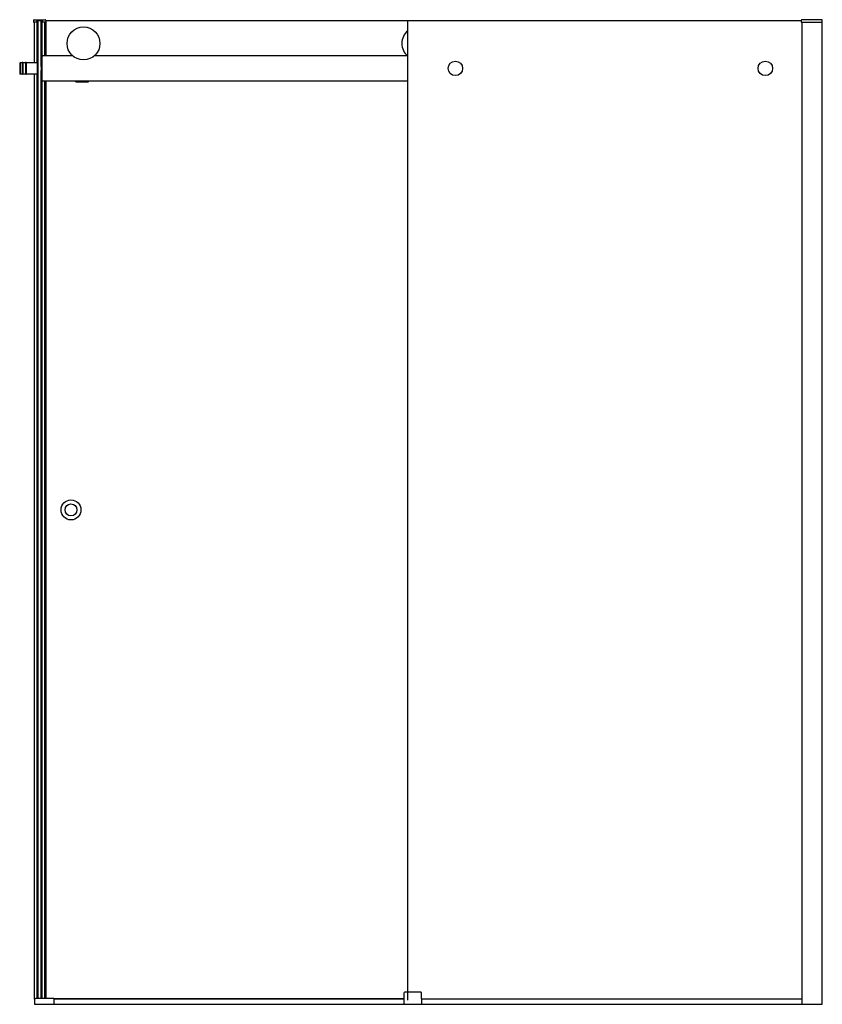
# Model space of a CAD drawing. Header units: millimetres. Extents: x 3693.8 to 3695.41, y 3780.53 to 3782.5.
import ezdxf

# ---------------------------------------------------------------- set-up
doc = ezdxf.new("R2010")
doc.units = ezdxf.units.MM
doc.layers.add('SANINDUSA', color=3, linetype='Continuous')

msp = doc.modelspace()

# ---------------------------------------------------------------- linework, layer by layer
at = {"layer": 'SANINDUSA'}
for p, q in [((3693.827, 3782.5008), (3693.8269, 3782.4983)), ((3693.8336, 3782.4972), (3693.8279, 3782.4972)), ((3693.8285, 3782.5022), (3693.8501, 3782.5022)), ((3693.829, 3782.4162), (3693.829, 3782.4972)), ((3693.834, 3782.5002), (3693.8339, 3782.4982)), ((3693.8339, 3782.4975), (3693.8339, 3782.4982)), ((3693.834, 3782.4162), (3693.834, 3782.5004)), ((3693.8345, 3782.4162), (3693.8345, 3782.5007)), ((3693.8441, 3782.5007), (3693.8345, 3782.5007)), ((3693.8363, 3782.4997), (3693.8363, 3782.5007)), ((3693.8363, 3780.5435), (3693.8363, 3782.4997)), ((3693.8423, 3782.4997), (3693.8363, 3782.4997)), ((3693.8423, 3782.4087), (3693.8423, 3782.5007)), ((3693.8441, 3782.4162), (3693.8441, 3782.5007)), ((3693.8445, 3782.4294), (3693.8445, 3782.5005)), ((3693.8447, 3782.4982), (3693.8446, 3782.5002)), ((3693.8447, 3782.4982), (3693.8447, 3782.4975)), ((3693.8506, 3782.4972), (3693.845, 3782.4972)), ((3693.8495, 3782.4297), (3693.8495, 3782.4972)), ((3693.8515, 3782.5008), (3693.8516, 3782.4983)), ((3693.8519, 3782.4297), (3693.8519, 3782.4997)), ((3694.5759, 3782.4997), (3693.8519, 3782.4997)), ((3694.5759, 3780.5397), (3694.5759, 3782.4997)), ((3695.3627, 3782.4997), (3694.5759, 3782.4997)), ((3695.3628, 3782.5008), (3695.3627, 3782.4983)), ((3695.3637, 3782.4972), (3695.4051, 3782.4972)), ((3695.4049, 3782.5022), (3695.3643, 3782.5022)), ((3695.3649, 3780.5317), (3695.3649, 3782.4972)), ((3695.4051, 3782.4972), (3695.4049, 3782.5022)), ((3695.4049, 3780.5317), (3695.4049, 3782.4972)), ((3693.7993, 3782.4152), (3693.8003, 3782.4162)), ((3693.7993, 3782.4152), (3693.7993, 3782.3942)), ((3693.8003, 3782.4162), (3693.8003, 3782.3932)), ((3693.8043, 3782.4162), (3693.8003, 3782.4162)), ((3693.8043, 3782.4162), (3693.8043, 3782.3932)), ((3693.8058, 3782.4162), (3693.8058, 3782.3932)), ((3693.8108, 3782.4162), (3693.8058, 3782.4162)), ((3693.8108, 3782.4162), (3693.8108, 3782.3932)), ((3693.8123, 3782.4162), (3693.8123, 3782.3932)), ((3693.8343, 3782.4162), (3693.8123, 3782.4162)), ((3693.8343, 3782.4162), (3693.8343, 3782.3932)), ((3693.8343, 3782.4162), (3693.8343, 3782.3932)), ((3693.8343, 3782.4162), (3693.8363, 3782.4162)), ((3693.8423, 3782.4162), (3693.8423, 3782.3932)), ((3693.8423, 3782.4162), (3693.8443, 3782.4162)), ((3693.8443, 3782.3807), (3693.8443, 3782.4287)), ((3693.9054, 3782.4297), (3693.8453, 3782.4297)), ((3694.5754, 3782.4297), (3693.9484, 3782.4297)), ((3693.8423, 3782.4087), (3693.8423, 3782.4087)), ((3693.8423, 3780.5435), (3693.8423, 3782.4007)), ((3693.8423, 3782.4007), (3693.8423, 3782.4007)), ((3693.7993, 3782.3942), (3693.8003, 3782.3932)), ((3693.8043, 3782.3932), (3693.8003, 3782.3932)), ((3693.8108, 3782.3932), (3693.8058, 3782.3932)), ((3693.8343, 3782.3932), (3693.8123, 3782.3932)), ((3693.829, 3780.542), (3693.829, 3782.3932)), ((3693.834, 3780.5435), (3693.834, 3782.3932)), ((3693.8343, 3782.3932), (3693.8363, 3782.3932)), ((3693.8345, 3780.5435), (3693.8345, 3782.3932)), ((3693.8423, 3782.3932), (3693.8443, 3782.3932)), ((3693.8441, 3780.5435), (3693.8441, 3782.3932)), ((3693.8445, 3780.5435), (3693.8445, 3782.3801)), ((3693.8453, 3782.3797), (3694.5759, 3782.3797)), ((3693.8495, 3780.5435), (3693.8495, 3782.3797)), ((3693.8519, 3780.5435), (3693.8519, 3782.3797)), ((3693.9118, 3782.3787), (3693.9118, 3782.3797)), ((3693.9118, 3782.3777), (3693.9118, 3782.3787)), ((3693.9118, 3782.3787), (3693.9368, 3782.3787)), ((3693.9118, 3782.3777), (3693.9368, 3782.3777)), ((3693.9368, 3782.3787), (3693.9368, 3782.3797)), ((3693.9368, 3782.3777), (3693.9368, 3782.3787)), ((3693.8667, 3780.5435), (3693.8315, 3780.5435)), ((3694.5679, 3780.5427), (3693.8677, 3780.5427)), ((3693.8677, 3780.5425), (3693.8677, 3780.5317)), ((3694.5681, 3780.5542), (3694.5677, 3780.5317)), ((3694.6018, 3780.5557), (3694.5696, 3780.5557)), ((3694.6037, 3780.5317), (3694.6033, 3780.5542)), ((3693.8287, 3780.5407), (3693.8287, 3780.5317)), ((3693.8287, 3780.5317), (3695.4049, 3780.5317)), ((3694.5678, 3780.5417), (3693.8677, 3780.5417)), ((3695.3649, 3780.5417), (3694.6035, 3780.5417))]:
    msp.add_line(p, q, dxfattribs=at)
for centre, radius in [((3693.9269, 3782.4547), 0.033), ((3694.6709, 3782.4047), 0.0145), ((3695.2911, 3782.4047), 0.0145), ((3693.9019, 3781.5212), 0.02), ((3693.9019, 3781.5212), 0.012)]:
    msp.add_circle(centre, radius, dxfattribs=at)
for centre, radius, start, end in [((3693.8279, 3782.4982), 0.001, 178, 270), ((3693.8285, 3782.5007), 0.0015, 90, 178), ((3693.8336, 3782.4975), 0.0003, 270, 358), ((3693.8345, 3782.5002), 0.0005, 137.3632, 178), ((3693.8345, 3782.5002), 0.0005, 90.0173, 137.3458), ((3693.8441, 3782.5002), 0.0005, 42.6393, 90.038), ((3693.8441, 3782.5002), 0.0005, 2, 42.6368), ((3693.845, 3782.4975), 0.0003, 182, 270), ((3693.8501, 3782.5007), 0.0015, 2, 90), ((3693.8506, 3782.4982), 0.001, 270, 2), ((3695.3637, 3782.4982), 0.001, 178, 270), ((3695.3643, 3782.5007), 0.0015, 90, 178), ((3694.5969, 3782.4547), 0.033, 129.5201, 230.4799), ((3693.805, 3782.416), 0.00075, 0, 180), ((3693.8115, 3782.416), 0.00075, 0, 180), ((3693.8453, 3782.4287), 0.001, 90, 180), ((3693.805, 3782.3935), 0.00075, 180, 0), ((3693.8115, 3782.3935), 0.00075, 180, 0), ((3693.8453, 3782.3807), 0.001, 180, 270), ((3693.8315, 3780.5407), 0.0028, 90, 180), ((3693.8667, 3780.5425), 0.001, 0, 90), ((3694.5696, 3780.5542), 0.0015, 90, 179), ((3694.6018, 3780.5542), 0.0015, 1, 90)]:
    msp.add_arc(centre, radius, start, end, dxfattribs=at)

doc.saveas('drawing.dxf')
